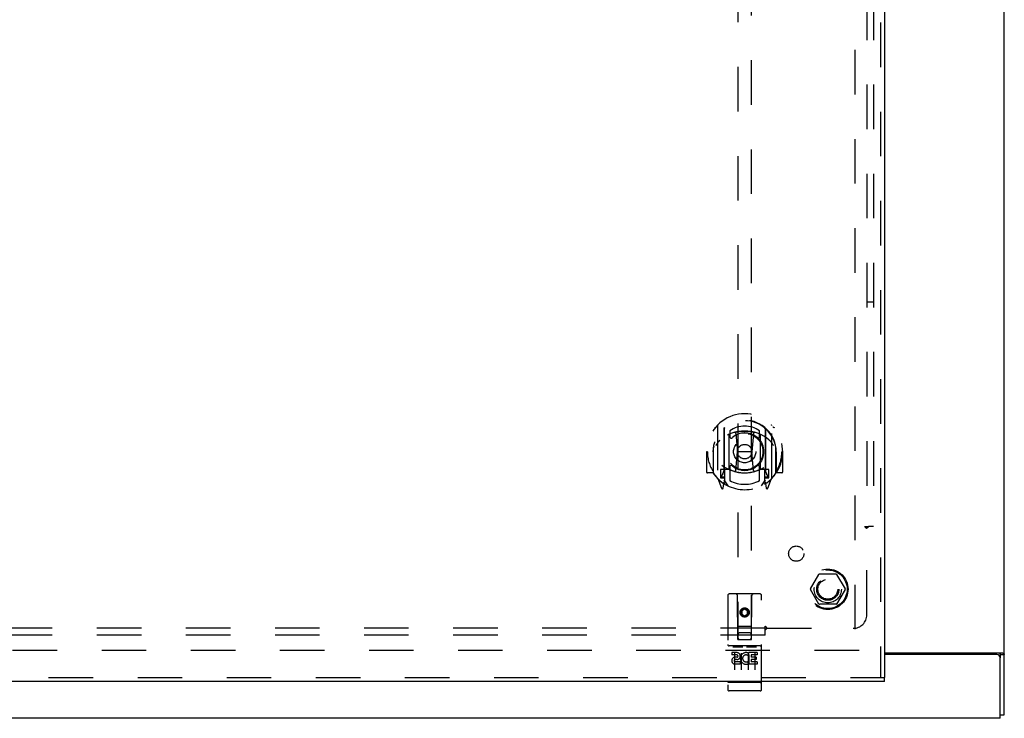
# Model space of a CAD drawing. Header units: inches. Extents: x 0 to 149, y 0 to 96.
# Tile 4 of 16: x 50 to 68, y 25 to 38. Entities that reach past the tile are written whole.
import ezdxf

# ---------------------------------------------------------------- set-up
doc = ezdxf.new("R2010")
doc.units = ezdxf.units.IN
doc.header["$LTSCALE"] = 8.201754
doc.header["$MEASUREMENT"] = 0
doc.linetypes.add('HIDDEN', pattern=[0.2, 0.1, -0.1])
doc.layers.get('0').update_dxf_attribs({"linetype": 'CONTINUOUS'})
for name, color, linetype in [('DEFAULT_2', 8, 'HIDDEN'), ('DOOR_ASSEMBLY', 7, 'CONTINUOUS'), ('SUBPANEL', 7, 'CONTINUOUS')]:
    doc.layers.add(name, color=color, linetype=linetype)

msp = doc.modelspace()

# ---------------------------------------------------------------- linework, layer by layer
at = {"color": 3, "linetype": 'Continuous'}
for p, q in [((68.238, 25.115), (68.238, 72.989)), ((66.032, 26.254), (68.207, 26.254)), ((68.103, 26.227), (66.032, 26.227)), ((68.163, 25.052), (68.163, 26.167)), ((68.163, 25.052), (30.938, 25.052))]:
    msp.add_line(p, q, dxfattribs=at)
at = {"color": 7, "linetype": 'Continuous'}
for p, q in [((68.163, 26.229), (68.238, 26.229)), ((68.163, 26.229), (68.163, 26.167)), ((68.163, 25.115), (68.238, 25.115))]:
    msp.add_line(p, q, dxfattribs=at)
for points in [[(68.152, 26.254), (68.152, 26.254), (68.152, 26.253), (68.151, 26.253), (68.151, 26.252), (68.151, 26.252), (68.151, 26.251), (68.151, 26.251), (68.151, 26.25), (68.151, 26.25), (68.151, 26.249), (68.151, 26.249), (68.152, 26.248), (68.152, 26.248), (68.152, 26.247), (68.152, 26.247), (68.152, 26.246), (68.152, 26.246), (68.153, 26.245), (68.153, 26.245), (68.153, 26.244), (68.154, 26.243), (68.154, 26.243), (68.155, 26.242), (68.155, 26.242), (68.156, 26.241), (68.156, 26.24)], [(68.156, 26.24), (68.158, 26.238), (68.159, 26.237), (68.16, 26.237), (68.16, 26.236), (68.161, 26.235), (68.161, 26.235), (68.161, 26.234), (68.162, 26.233), (68.162, 26.233), (68.162, 26.232), (68.163, 26.231), (68.163, 26.231), (68.163, 26.23), (68.163, 26.23), (68.163, 26.229), (68.163, 26.229)]]:
    msp.add_lwpolyline(points, dxfattribs=at)
at = {"color": 3, "linetype": 'Continuous'}
for points in [[(68.207, 26.254), (68.208, 26.254), (68.208, 26.253), (68.209, 26.253), (68.21, 26.252), (68.211, 26.251), (68.212, 26.251), (68.213, 26.25), (68.214, 26.249), (68.215, 26.249), (68.216, 26.248), (68.218, 26.247)], [(68.218, 26.247), (68.223, 26.244), (68.224, 26.243), (68.226, 26.243), (68.227, 26.242), (68.228, 26.241), (68.229, 26.241), (68.23, 26.24), (68.231, 26.239), (68.232, 26.239), (68.232, 26.238), (68.233, 26.238), (68.234, 26.237), (68.234, 26.236), (68.235, 26.236), (68.235, 26.235), (68.236, 26.235), (68.236, 26.234), (68.236, 26.234), (68.237, 26.233), (68.237, 26.233), (68.237, 26.232), (68.237, 26.232), (68.238, 26.231), (68.238, 26.231), (68.238, 26.231), (68.238, 26.23), (68.238, 26.23), (68.238, 26.229)]]:
    msp.add_lwpolyline(points, dxfattribs=at)
msp.add_arc((68.103, 26.167), 0.06, 0, 90, dxfattribs=at)
at = {"layer": 'DEFAULT_2', "color": 8, "linetype": 'HIDDEN'}
for p, q in [((65.488, 71.8), (65.488, 26.304)), ((64.67, 27.432), (64.825, 27.7)), ((65.142, 27.705), (64.833, 27.705)), ((65.151, 27.7), (65.305, 27.432)), ((64.825, 27.155), (64.67, 27.422)), ((65.305, 27.422), (65.151, 27.155)), ((65.142, 27.15), (64.833, 27.15)), ((65.563, 26.302), (32.038, 26.302))]:
    msp.add_line(p, q, dxfattribs=at)
for radius in [0.372, 0.356, 0.204, 0.183]:
    msp.add_circle((64.988, 27.427), radius, dxfattribs=at)
for centre, start, end in [((64.833, 27.695), 90.0113, 149.988), ((65.142, 27.695), 30.0108, 89.9876), ((64.679, 27.427), 150.0117, 209.9873), ((65.297, 27.427), 330.0117, 29.9873), ((64.833, 27.16), 210.0108, 269.9876), ((65.142, 27.16), 270.0113, 329.988)]:
    msp.add_arc(centre, 0.01, start, end, dxfattribs=at)
at = {"layer": 'DOOR_ASSEMBLY', "color": 8, "linetype": 'HIDDEN'}
for p, q in [((65.957, 72.302), (65.957, 25.802)), ((63.332, 46.882), (63.332, 26.5)), ((63.582, 26.5), (63.582, 46.882)), ((62.957, 30.44), (62.957, 29.473)), ((63.075, 30.387), (63.075, 29.37)), ((63.082, 30.382), (63.082, 29.379)), ((63.182, 30.342), (63.182, 30.239)), ((63.295, 30.296), (63.325, 29.957)), ((63.62, 30.296), (63.59, 29.957)), ((63.732, 30.239), (63.732, 30.342)), ((63.832, 30.382), (63.832, 29.379)), ((63.84, 30.387), (63.84, 29.37)), ((63.957, 29.473), (63.957, 30.44)), ((63.175, 29.639), (63.175, 30.27)), ((63.74, 30.27), (63.74, 29.639)), ((62.772, 29.957), (62.757, 29.957)), ((62.757, 29.957), (62.757, 29.584)), ((62.875, 29.957), (62.89, 29.957)), ((62.875, 29.957), (62.875, 29.569)), ((62.882, 30.023), (62.883, 30.026)), ((62.882, 29.566), (62.882, 30.023)), ((63.294, 29.613), (63.325, 29.957)), ((63.59, 29.957), (63.325, 29.957)), ((63.62, 29.613), (63.59, 29.957)), ((64.04, 29.957), (64.025, 29.957)), ((64.032, 30.023), (64.032, 30.026)), ((64.032, 29.566), (64.032, 30.023)), ((64.04, 29.957), (64.04, 29.569)), ((64.157, 29.957), (64.142, 29.957)), ((64.157, 29.957), (64.157, 29.584)), ((62.875, 29.569), (62.772, 29.569)), ((62.875, 29.569), (62.883, 29.584)), ((63.075, 29.628), (63.015, 29.628)), ((63.015, 29.628), (63.015, 29.478)), ((63.053, 29.551), (63.023, 29.505)), ((63.085, 29.611), (63.085, 29.403)), ((63.175, 29.629), (63.102, 29.629)), ((63.171, 29.631), (63.105, 29.631)), ((63.182, 29.678), (63.182, 29.425)), ((63.732, 29.425), (63.732, 29.678)), ((63.812, 29.629), (63.74, 29.629)), ((63.81, 29.631), (63.744, 29.631)), ((63.83, 29.403), (63.83, 29.611)), ((63.9, 29.628), (63.84, 29.628)), ((63.892, 29.505), (63.862, 29.551)), ((63.9, 29.478), (63.9, 29.628)), ((64.032, 29.584), (64.04, 29.569)), ((64.142, 29.569), (64.04, 29.569)), ((62.962, 29.462), (63.032, 29.287)), ((63.015, 29.478), (63.075, 29.478)), ((63.027, 29.498), (63.082, 29.498)), ((63.053, 29.387), (63.058, 29.384)), ((63.061, 29.29), (63.075, 29.37)), ((63.152, 29.329), (63.082, 29.438)), ((63.832, 29.438), (63.762, 29.329)), ((63.832, 29.498), (63.887, 29.498)), ((63.84, 29.478), (63.9, 29.478)), ((63.84, 29.37), (63.854, 29.29)), ((63.861, 29.387), (63.861, 29.387)), ((63.861, 29.387), (63.861, 29.387)), ((63.883, 29.287), (63.953, 29.462)), ((63.145, 27.31), (63.145, 25.585)), ((63.74, 27.34), (63.175, 27.34)), ((63.331, 26.5), (63.327, 27.31)), ((63.584, 26.5), (63.587, 27.31)), ((63.77, 25.585), (63.77, 27.31)), ((63.457, 27.072), (63.395, 27.036)), ((63.395, 27.036), (63.405, 27.03)), ((63.395, 27.036), (63.395, 26.964)), ((63.457, 27.061), (63.405, 27.03)), ((63.405, 27.03), (63.405, 26.97)), ((63.52, 27.036), (63.457, 27.072)), ((63.457, 27.072), (63.457, 27.061)), ((63.51, 27.03), (63.457, 27.061)), ((63.52, 27.036), (63.51, 27.03)), ((63.51, 26.97), (63.51, 27.03)), ((63.52, 26.964), (63.52, 27.036)), ((63.395, 26.964), (63.405, 26.97)), ((63.395, 26.964), (63.457, 26.928)), ((63.405, 26.97), (63.457, 26.939)), ((63.457, 26.939), (63.51, 26.97)), ((63.457, 26.928), (63.52, 26.964)), ((63.457, 26.928), (63.457, 26.939)), ((63.52, 26.964), (63.51, 26.97)), ((63.33, 26.75), (63.585, 26.75)), ((63.331, 26.5), (63.332, 26.5)), ((63.332, 26.5), (63.582, 26.5)), ((63.542, 26.625), (63.372, 26.625)), ((63.582, 26.5), (63.584, 26.5)), ((63.74, 26.383), (63.175, 26.383)), ((63.246, 26.367), (63.418, 26.367)), ((63.496, 26.367), (63.668, 26.367)), ((63.313, 26.261), (63.221, 26.261)), ((63.221, 26.261), (63.221, 26.218)), ((63.313, 26.218), (63.221, 26.218)), ((63.27, 26.252), (63.27, 25.946)), ((63.317, 26.175), (63.271, 26.175)), ((63.313, 26.134), (63.284, 26.134)), ((63.395, 26.252), (63.395, 25.946)), ((63.52, 26.252), (63.52, 25.946)), ((63.533, 26.225), (63.52, 26.207)), ((63.53, 26.25), (63.533, 26.248)), ((63.689, 26.261), (63.533, 26.261)), ((63.533, 26.261), (63.533, 26.248)), ((63.533, 26.225), (63.533, 26.047)), ((63.689, 26.218), (63.576, 26.218)), ((63.576, 26.218), (63.576, 26.175)), ((63.668, 26.175), (63.576, 26.175)), ((63.668, 26.132), (63.576, 26.132)), ((63.576, 26.132), (63.576, 26.09)), ((63.645, 26.252), (63.645, 25.946)), ((63.668, 26.175), (63.668, 26.132)), ((63.689, 26.261), (63.689, 26.218)), ((63.377, 26.09), (63.284, 26.09)), ((63.377, 26.047), (63.284, 26.047)), ((63.377, 26.09), (63.377, 26.047)), ((63.509, 26.096), (63.526, 26.056)), ((63.689, 26.047), (63.533, 26.047)), ((63.689, 26.09), (63.576, 26.09)), ((63.689, 26.09), (63.689, 26.047)), ((30.957, 25.802), (66.032, 25.802)), ((63.162, 25.713), (63.161, 25.713)), ((63.163, 25.713), (63.162, 25.713)), ((63.164, 25.713), (63.163, 25.713)), ((63.165, 25.713), (63.164, 25.713)), ((63.167, 25.713), (63.166, 25.713)), ((63.168, 25.713), (63.167, 25.713)), ((63.167, 25.713), (63.167, 25.713)), ((63.169, 25.713), (63.168, 25.713)), ((63.17, 25.713), (63.169, 25.713)), ((63.171, 25.713), (63.17, 25.713)), ((63.172, 25.713), (63.171, 25.713)), ((63.173, 25.713), (63.172, 25.713)), ((63.172, 25.713), (63.172, 25.713)), ((63.174, 25.713), (63.173, 25.713)), ((63.175, 25.713), (63.174, 25.713)), ((63.74, 25.713), (63.175, 25.713)), ((63.74, 25.713), (63.741, 25.713)), ((63.741, 25.713), (63.742, 25.713)), ((63.742, 25.713), (63.743, 25.713)), ((63.743, 25.713), (63.744, 25.713)), ((63.744, 25.713), (63.745, 25.713)), ((63.744, 25.713), (63.744, 25.713)), ((63.745, 25.713), (63.746, 25.713)), ((63.746, 25.713), (63.747, 25.713)), ((63.747, 25.713), (63.748, 25.713)), ((63.748, 25.713), (63.749, 25.713)), ((63.749, 25.713), (63.75, 25.713)), ((63.749, 25.713), (63.749, 25.713)), ((63.75, 25.713), (63.751, 25.713)), ((63.751, 25.713), (63.752, 25.713)), ((63.752, 25.713), (63.753, 25.713)), ((63.752, 25.713), (63.752, 25.713)), ((63.753, 25.713), (63.754, 25.714)), ((63.74, 25.555), (63.175, 25.555))]:
    msp.add_line(p, q, dxfattribs=at)
at = {"layer": 'DOOR_ASSEMBLY', "color": 3, "linetype": 'Continuous'}
for p, q in [((66.032, 72.302), (66.032, 25.802)), ((66.032, 25.727), (30.957, 25.727))]:
    msp.add_line(p, q, dxfattribs=at)
at = {"layer": 'DOOR_ASSEMBLY', "color": 7, "linetype": 'Continuous'}
msp.add_line((66.032, 25.727), (66.032, 25.802), dxfattribs=at)
at = {"layer": 'DOOR_ASSEMBLY', "color": 8, "linetype": 'HIDDEN'}
for points in [[(62.912, 30.396), (62.913, 30.396), (62.913, 30.397), (62.914, 30.398), (62.915, 30.399), (62.915, 30.4), (62.916, 30.4), (62.917, 30.401), (62.918, 30.402), (62.918, 30.403), (62.919, 30.403), (62.92, 30.404), (62.921, 30.405), (62.922, 30.406), (62.922, 30.406), (62.923, 30.407), (62.924, 30.408), (62.925, 30.408), (62.926, 30.409), (62.926, 30.41), (62.927, 30.41), (62.928, 30.411), (62.929, 30.411), (62.93, 30.412), (62.931, 30.413), (62.932, 30.413), (62.932, 30.414), (62.933, 30.414), (62.934, 30.415), (62.935, 30.415), (62.936, 30.416), (62.937, 30.416), (62.938, 30.417), (62.939, 30.417), (62.94, 30.417)], [(63.269, 30.314), (63.275, 30.315), (63.28, 30.316), (63.286, 30.318), (63.291, 30.319), (63.297, 30.32), (63.302, 30.322), (63.307, 30.323), (63.313, 30.324), (63.318, 30.325), (63.324, 30.326), (63.329, 30.327), (63.335, 30.328), (63.34, 30.329), (63.346, 30.33), (63.351, 30.331), (63.357, 30.332), (63.363, 30.333), (63.368, 30.333), (63.374, 30.334), (63.379, 30.335), (63.385, 30.335), (63.39, 30.336), (63.396, 30.337), (63.401, 30.337), (63.407, 30.337), (63.413, 30.338), (63.418, 30.338), (63.424, 30.338), (63.429, 30.339), (63.435, 30.339), (63.441, 30.339), (63.446, 30.339), (63.452, 30.339), (63.457, 30.339), (63.463, 30.339), (63.469, 30.339), (63.474, 30.339), (63.48, 30.339), (63.485, 30.339), (63.491, 30.338), (63.497, 30.338), (63.502, 30.338), (63.508, 30.337), (63.513, 30.337), (63.519, 30.337), (63.524, 30.336), (63.53, 30.335), (63.536, 30.335), (63.541, 30.334), (63.547, 30.333), (63.552, 30.333), (63.558, 30.332), (63.563, 30.331), (63.569, 30.33), (63.574, 30.329), (63.58, 30.328), (63.585, 30.327), (63.591, 30.326), (63.596, 30.325), (63.602, 30.324), (63.607, 30.323), (63.613, 30.322), (63.618, 30.32), (63.624, 30.319), (63.629, 30.318), (63.635, 30.316), (63.64, 30.315), (63.645, 30.314)], [(63.975, 30.417), (63.976, 30.417), (63.977, 30.417), (63.978, 30.416), (63.979, 30.416), (63.98, 30.415), (63.98, 30.415), (63.981, 30.414), (63.982, 30.414), (63.983, 30.413), (63.984, 30.413), (63.985, 30.412), (63.986, 30.411), (63.987, 30.411), (63.987, 30.41), (63.988, 30.41), (63.989, 30.409), (63.99, 30.408), (63.991, 30.408), (63.992, 30.407), (63.992, 30.406), (63.993, 30.406), (63.994, 30.405), (63.995, 30.404), (63.995, 30.403), (63.996, 30.403), (63.997, 30.402), (63.998, 30.401), (63.999, 30.4), (63.999, 30.4), (64, 30.399), (64.001, 30.398), (64.001, 30.397), (64.002, 30.396), (64.003, 30.396)], [(63.003, 30.172), (63.002, 30.17), (63, 30.169), (62.998, 30.168), (62.997, 30.166), (62.995, 30.165), (62.994, 30.163), (62.992, 30.161), (62.99, 30.16), (62.988, 30.158), (62.987, 30.156), (62.985, 30.154), (62.983, 30.152), (62.981, 30.15), (62.979, 30.148), (62.977, 30.146), (62.975, 30.143), (62.973, 30.141), (62.971, 30.138), (62.969, 30.136), (62.967, 30.133), (62.964, 30.13), (62.962, 30.127), (62.96, 30.124), (62.958, 30.121), (62.955, 30.117), (62.953, 30.114), (62.95, 30.11), (62.948, 30.107), (62.945, 30.103), (62.942, 30.099), (62.94, 30.094), (62.937, 30.09), (62.934, 30.085), (62.931, 30.08), (62.928, 30.075), (62.925, 30.07)], [(63.99, 30.07), (63.987, 30.075), (63.984, 30.08), (63.981, 30.085), (63.978, 30.09), (63.975, 30.094), (63.972, 30.099), (63.97, 30.103), (63.967, 30.106), (63.965, 30.11), (63.962, 30.114), (63.96, 30.117), (63.957, 30.121), (63.955, 30.124), (63.953, 30.127), (63.95, 30.13), (63.948, 30.133), (63.946, 30.135), (63.944, 30.138), (63.942, 30.141), (63.94, 30.143), (63.938, 30.146), (63.936, 30.148), (63.934, 30.15), (63.932, 30.152), (63.93, 30.154), (63.928, 30.156), (63.926, 30.158), (63.925, 30.16), (63.923, 30.161), (63.921, 30.163), (63.92, 30.165), (63.918, 30.166), (63.916, 30.168), (63.915, 30.169), (63.913, 30.17), (63.912, 30.172)], [(62.94, 29.496), (62.939, 29.496), (62.938, 29.497), (62.937, 29.497), (62.936, 29.498), (62.935, 29.498), (62.934, 29.499), (62.933, 29.499), (62.932, 29.5), (62.932, 29.5), (62.931, 29.501), (62.93, 29.501), (62.929, 29.502), (62.928, 29.503), (62.927, 29.503), (62.926, 29.504), (62.926, 29.504), (62.925, 29.505), (62.924, 29.506), (62.923, 29.506), (62.922, 29.507), (62.922, 29.508), (62.921, 29.509), (62.92, 29.509), (62.919, 29.51), (62.918, 29.511), (62.918, 29.511), (62.917, 29.512), (62.916, 29.513), (62.915, 29.514), (62.915, 29.515), (62.914, 29.515), (62.913, 29.516), (62.913, 29.517), (62.912, 29.518)], [(64.003, 29.518), (64.002, 29.517), (64.001, 29.516), (64.001, 29.515), (64, 29.515), (63.999, 29.514), (63.999, 29.513), (63.998, 29.512), (63.997, 29.511), (63.996, 29.511), (63.995, 29.51), (63.995, 29.509), (63.994, 29.509), (63.993, 29.508), (63.992, 29.507), (63.992, 29.506), (63.991, 29.506), (63.99, 29.505), (63.989, 29.504), (63.988, 29.504), (63.987, 29.503), (63.987, 29.503), (63.986, 29.502), (63.985, 29.501), (63.984, 29.501), (63.983, 29.5), (63.982, 29.5), (63.981, 29.499), (63.98, 29.499), (63.98, 29.498), (63.979, 29.498), (63.978, 29.497), (63.977, 29.497), (63.976, 29.496), (63.975, 29.496)], [(63.24, 26.365), (63.24, 26.366), (63.24, 26.366), (63.24, 26.366), (63.24, 26.366), (63.24, 26.366), (63.24, 26.366), (63.241, 26.366), (63.241, 26.366), (63.241, 26.366), (63.241, 26.366), (63.241, 26.366), (63.241, 26.366), (63.241, 26.366), (63.241, 26.366), (63.241, 26.366), (63.241, 26.366), (63.242, 26.366), (63.242, 26.366), (63.242, 26.366), (63.242, 26.366), (63.242, 26.366), (63.242, 26.366), (63.242, 26.366), (63.243, 26.366), (63.243, 26.366), (63.243, 26.366), (63.243, 26.366), (63.243, 26.366), (63.243, 26.367), (63.243, 26.367), (63.244, 26.367), (63.244, 26.367), (63.244, 26.367), (63.244, 26.367), (63.244, 26.367), (63.244, 26.367), (63.245, 26.367), (63.245, 26.367), (63.245, 26.367), (63.245, 26.367), (63.245, 26.367), (63.246, 26.367), (63.246, 26.367), (63.246, 26.367), (63.246, 26.367)], [(63.418, 26.367), (63.418, 26.367), (63.419, 26.367), (63.419, 26.367), (63.419, 26.367), (63.419, 26.367), (63.42, 26.367), (63.42, 26.367), (63.42, 26.367), (63.42, 26.367), (63.42, 26.367), (63.42, 26.367), (63.421, 26.367), (63.421, 26.367), (63.421, 26.367), (63.421, 26.367), (63.421, 26.367), (63.421, 26.367), (63.422, 26.366), (63.422, 26.366), (63.422, 26.366), (63.422, 26.366), (63.422, 26.366), (63.422, 26.366), (63.422, 26.366), (63.423, 26.366), (63.423, 26.366), (63.423, 26.366), (63.423, 26.366), (63.423, 26.366), (63.423, 26.366), (63.423, 26.366), (63.423, 26.366), (63.424, 26.366), (63.424, 26.366), (63.424, 26.366), (63.424, 26.366), (63.424, 26.366), (63.424, 26.366), (63.424, 26.366), (63.424, 26.366), (63.424, 26.366), (63.425, 26.366), (63.425, 26.366), (63.425, 26.366), (63.425, 26.366), (63.425, 26.365)], [(63.49, 26.365), (63.49, 26.366), (63.49, 26.366), (63.49, 26.366), (63.49, 26.366), (63.49, 26.366), (63.49, 26.366), (63.491, 26.366), (63.491, 26.366), (63.491, 26.366), (63.491, 26.366), (63.491, 26.366), (63.491, 26.366), (63.491, 26.366), (63.491, 26.366), (63.491, 26.366), (63.491, 26.366), (63.492, 26.366), (63.492, 26.366), (63.492, 26.366), (63.492, 26.366), (63.492, 26.366), (63.492, 26.366), (63.492, 26.366), (63.493, 26.366), (63.493, 26.366), (63.493, 26.366), (63.493, 26.366), (63.493, 26.366), (63.493, 26.367), (63.493, 26.367), (63.494, 26.367), (63.494, 26.367), (63.494, 26.367), (63.494, 26.367), (63.494, 26.367), (63.494, 26.367), (63.495, 26.367), (63.495, 26.367), (63.495, 26.367), (63.495, 26.367), (63.495, 26.367), (63.496, 26.367), (63.496, 26.367), (63.496, 26.367), (63.496, 26.367)], [(63.668, 26.367), (63.668, 26.367), (63.669, 26.367), (63.669, 26.367), (63.669, 26.367), (63.669, 26.367), (63.67, 26.367), (63.67, 26.367), (63.67, 26.367), (63.67, 26.367), (63.67, 26.367), (63.67, 26.367), (63.671, 26.367), (63.671, 26.367), (63.671, 26.367), (63.671, 26.367), (63.671, 26.367), (63.671, 26.367), (63.672, 26.366), (63.672, 26.366), (63.672, 26.366), (63.672, 26.366), (63.672, 26.366), (63.672, 26.366), (63.672, 26.366), (63.673, 26.366), (63.673, 26.366), (63.673, 26.366), (63.673, 26.366), (63.673, 26.366), (63.673, 26.366), (63.673, 26.366), (63.673, 26.366), (63.674, 26.366), (63.674, 26.366), (63.674, 26.366), (63.674, 26.366), (63.674, 26.366), (63.674, 26.366), (63.674, 26.366), (63.674, 26.366), (63.674, 26.366), (63.675, 26.366), (63.675, 26.366), (63.675, 26.366), (63.675, 26.366), (63.675, 26.365)], [(63.161, 25.713), (63.161, 25.714), (63.16, 25.714), (63.16, 25.714), (63.16, 25.714), (63.159, 25.714), (63.159, 25.714), (63.159, 25.714), (63.158, 25.714), (63.158, 25.714), (63.158, 25.714), (63.157, 25.714), (63.157, 25.714), (63.156, 25.714), (63.156, 25.714), (63.156, 25.714), (63.156, 25.714), (63.155, 25.715), (63.155, 25.715), (63.155, 25.715), (63.154, 25.715), (63.154, 25.715), (63.154, 25.715), (63.153, 25.715), (63.153, 25.715), (63.153, 25.715), (63.152, 25.715), (63.152, 25.715), (63.152, 25.715), (63.152, 25.715), (63.151, 25.716), (63.151, 25.716), (63.151, 25.716), (63.151, 25.716), (63.15, 25.716), (63.15, 25.716), (63.15, 25.716), (63.15, 25.716), (63.149, 25.716), (63.149, 25.716), (63.149, 25.716), (63.149, 25.716), (63.149, 25.717), (63.148, 25.717), (63.148, 25.717), (63.148, 25.717), (63.148, 25.717), (63.148, 25.717), (63.147, 25.717), (63.147, 25.717), (63.147, 25.717), (63.147, 25.717), (63.147, 25.717), (63.147, 25.718), (63.147, 25.718), (63.146, 25.718), (63.146, 25.718), (63.146, 25.718), (63.146, 25.718), (63.146, 25.718), (63.146, 25.718), (63.146, 25.718), (63.146, 25.718), (63.146, 25.719), (63.145, 25.719), (63.145, 25.719), (63.145, 25.719), (63.145, 25.719), (63.145, 25.719), (63.145, 25.719), (63.145, 25.719), (63.145, 25.719), (63.145, 25.72), (63.145, 25.72), (63.145, 25.72), (63.145, 25.72), (63.145, 25.72), (63.145, 25.72), (63.145, 25.72)], [(63.166, 25.713), (63.165, 25.713), (63.165, 25.713)], [(63.754, 25.714), (63.754, 25.714), (63.755, 25.714), (63.755, 25.714), (63.755, 25.714), (63.756, 25.714), (63.756, 25.714), (63.757, 25.714), (63.757, 25.714), (63.757, 25.714), (63.758, 25.714), (63.758, 25.714), (63.758, 25.714), (63.759, 25.714), (63.759, 25.714), (63.759, 25.714), (63.76, 25.715), (63.76, 25.715), (63.76, 25.715), (63.76, 25.715), (63.761, 25.715), (63.761, 25.715), (63.761, 25.715), (63.762, 25.715), (63.762, 25.715), (63.762, 25.715), (63.763, 25.715), (63.763, 25.715), (63.763, 25.715), (63.763, 25.716), (63.764, 25.716), (63.764, 25.716), (63.764, 25.716), (63.764, 25.716), (63.765, 25.716), (63.765, 25.716), (63.765, 25.716), (63.765, 25.716), (63.765, 25.716), (63.766, 25.716), (63.766, 25.716), (63.766, 25.717), (63.766, 25.717), (63.767, 25.717), (63.767, 25.717), (63.767, 25.717), (63.767, 25.717), (63.767, 25.717), (63.767, 25.717), (63.768, 25.717), (63.768, 25.717), (63.768, 25.717), (63.768, 25.718), (63.768, 25.718), (63.768, 25.718), (63.768, 25.718), (63.769, 25.718), (63.769, 25.718), (63.769, 25.718), (63.769, 25.718), (63.769, 25.718), (63.769, 25.718), (63.769, 25.719), (63.769, 25.719), (63.769, 25.719), (63.769, 25.719), (63.77, 25.719), (63.77, 25.719), (63.77, 25.719), (63.77, 25.719), (63.77, 25.719), (63.77, 25.72), (63.77, 25.72), (63.77, 25.72), (63.77, 25.72), (63.77, 25.72), (63.77, 25.72), (63.77, 25.72)]]:
    msp.add_lwpolyline(points, dxfattribs=at)
for centre, radius in [((63.457, 29.959), 0.35), ((63.457, 29.959), 0.335), ((63.457, 29.959), 0.205), ((63.457, 29.959), 0.133), ((63.457, 27), 0.085), ((63.457, 27), 0.0845)]:
    msp.add_circle(centre, radius, dxfattribs=at)
for centre, radius, start, end in [((63.457, 29.957), 0.7, 305.5126, 234.4874), ((63.457, 29.954), 0.583, 0.2464, 179.7536), ((63.457, 29.949), 0.58, 7.6622, 172.3378), ((62.972, 30.44), 0.015, 135.0748, 180), ((63.457, 29.639), 0.7, 49.529, 130.471), ((63.09, 30.387), 0.015, 130.3587, 180), ((63.102, 30.382), 0.02, 129.3378, 179.9984), ((63.19, 30.27), 0.015, 112.9863, 180), ((63.457, 29.949), 0.48, 55.0461, 124.9539), ((63.457, 29.959), 0.343, 48.8739, 131.1261), ((63.275, 30.294), 0.02, 5.0796, 105.5752), ((63.64, 30.294), 0.02, 74.4248, 174.9204), ((63.725, 30.27), 0.015, 0, 67.0137), ((63.812, 30.382), 0.02, 0, 50.6594), ((63.825, 30.387), 0.015, 0, 49.6413), ((63.942, 30.44), 0.015, 0, 44.9252), ((63.212, 30.239), 0.03, 180, 311.1261), ((63.702, 30.239), 0.03, 228.8739, 360), ((63.457, 29.957), 0.685, 180, 213.0115), ((62.902, 30.023), 0.02, 172.3378, 180), ((64.012, 30.023), 0.02, 0, 7.6622), ((63.457, 29.957), 0.685, 326.9885, 360), ((62.772, 29.584), 0.015, 180, 270), ((62.902, 29.566), 0.02, 180, 215.2961), ((63.457, 29.959), 0.7, 215.2961, 324.7039), ((63.457, 30.269), 0.7, 233.2319, 306.7681), ((62.894, 29.653), 0.188, 327.3208, 360), ((63.102, 29.609), 0.02, 90, 180), ((63.105, 29.611), 0.02, 90, 180), ((63.171, 29.611), 0.02, 66.536, 90), ((63.19, 29.639), 0.015, 180, 247.0137), ((63.457, 30.271), 0.7, 246.536, 293.464), ((63.212, 29.678), 0.03, 48.8739, 180), ((63.457, 29.959), 0.343, 228.8739, 311.1261), ((63.274, 29.614), 0.02, 254.3869, 354.9204), ((63.64, 29.614), 0.02, 185.0796, 285.6131), ((63.702, 29.678), 0.03, 0, 131.1261), ((63.725, 29.639), 0.015, 292.9863, 360), ((63.744, 29.611), 0.02, 90, 113.464), ((63.81, 29.611), 0.02, 0, 90), ((63.812, 29.609), 0.02, 0, 90), ((64.02, 29.653), 0.188, 180, 212.6792), ((64.012, 29.566), 0.02, 324.7039, 360), ((64.142, 29.584), 0.015, 270, 360), ((62.972, 29.473), 0.015, 180, 224.9252), ((63.027, 29.503), 0.005, 147.3208, 270), ((63.062, 29.403), 0.02, 234.4874, 360), ((63.065, 29.403), 0.02, 234.7457, 360), ((63.102, 29.379), 0.02, 180, 238.5295), ((63.457, 29.959), 0.6, 242.7204, 297.2796), ((63.812, 29.379), 0.02, 301.4688, 359.9992), ((63.85, 29.403), 0.02, 180, 305.2543), ((63.852, 29.403), 0.02, 180, 305.5126), ((63.887, 29.503), 0.005, 270, 32.6792), ((63.942, 29.473), 0.015, 315.0748, 360), ((63.046, 29.292), 0.015, 201.8041, 350), ((63.869, 29.292), 0.015, 190, 338.1959), ((63.175, 27.31), 0.03, 90, 180), ((63.297, 27.31), 0.03, 0, 90), ((63.617, 27.31), 0.03, 90, 180), ((63.74, 27.31), 0.03, 0, 90), ((63.372, 26.585), 0.04, 90, 180), ((63.372, 26.54), 0.04, 180, 270), ((63.542, 26.585), 0.04, 0, 90), ((63.542, 26.54), 0.04, 270, 360), ((63.175, 26.413), 0.03, 180, 270), ((63.74, 26.413), 0.03, 270, 360), ((63.284, 26.112), 0.0644, 102.2995, 270.0775), ((63.284, 26.112), 0.0219, 89.9011, 270), ((63.313, 26.197), 0.0635, 270, 90), ((63.313, 26.196), 0.0219, 280.307, 90), ((63.483, 26.154), 0.107, 64.2636, 293.4027), ((63.483, 26.154), 0.0639, 54.8895, 293.4026), ((63.175, 25.585), 0.03, 180, 270), ((63.74, 25.585), 0.03, 270, 360)]:
    msp.add_arc(centre, radius, start, end, dxfattribs=at)
at = {"layer": 'SUBPANEL', "color": 8, "linetype": 'HIDDEN'}
for p, q in [((65.707, 69.521), (65.707, 28.583)), ((65.832, 69.521), (65.832, 28.583)), ((65.832, 32.708), (65.707, 32.708)), ((65.666, 28.583), (65.745, 28.583)), ((65.707, 26.958), (65.707, 28.548)), ((65.832, 28.583), (65.745, 28.583)), ((63.832, 26.708), (34.894, 26.708)), ((63.832, 26.67), (63.832, 26.749)), ((63.832, 26.583), (63.832, 26.67)), ((63.849, 26.69), (63.853, 26.694)), ((63.853, 26.694), (63.856, 26.697)), ((63.854, 26.728), (63.858, 26.722)), ((63.867, 26.708), (65.457, 26.708)), ((63.832, 26.583), (34.894, 26.583))]:
    msp.add_line(p, q, dxfattribs=at)
for points in [[(65.666, 28.583), (65.666, 28.582), (65.667, 28.58), (65.668, 28.579), (65.669, 28.577), (65.67, 28.576), (65.671, 28.574), (65.672, 28.573), (65.673, 28.572), (65.674, 28.57), (65.676, 28.569), (65.678, 28.568), (65.679, 28.566), (65.681, 28.565), (65.683, 28.564), (65.685, 28.563), (65.687, 28.561), (65.693, 28.557)], [(65.693, 28.557), (65.695, 28.556), (65.698, 28.555), (65.7, 28.553), (65.702, 28.552), (65.703, 28.551), (65.705, 28.549), (65.707, 28.548)], [(65.725, 28.566), (65.719, 28.56), (65.717, 28.558), (65.715, 28.556), (65.713, 28.554), (65.711, 28.553), (65.71, 28.551), (65.708, 28.549), (65.707, 28.548)], [(65.745, 28.583), (65.743, 28.582), (65.741, 28.58), (65.739, 28.579), (65.737, 28.577), (65.735, 28.576), (65.733, 28.574), (65.732, 28.573), (65.73, 28.571), (65.728, 28.57), (65.727, 28.568), (65.725, 28.566)], [(63.832, 26.749), (63.833, 26.749), (63.835, 26.748), (63.836, 26.747), (63.838, 26.746), (63.839, 26.746), (63.841, 26.744), (63.842, 26.743), (63.843, 26.742), (63.845, 26.741), (63.846, 26.739), (63.848, 26.737), (63.849, 26.736), (63.85, 26.734), (63.851, 26.732), (63.852, 26.73), (63.854, 26.728)], [(63.832, 26.67), (63.833, 26.672), (63.834, 26.674), (63.836, 26.676), (63.837, 26.677), (63.839, 26.679), (63.84, 26.681), (63.842, 26.682), (63.843, 26.684), (63.844, 26.685), (63.846, 26.687), (63.847, 26.688), (63.849, 26.69)], [(63.856, 26.697), (63.858, 26.699), (63.86, 26.701), (63.861, 26.703), (63.863, 26.704), (63.864, 26.706), (63.866, 26.707), (63.867, 26.708)], [(63.858, 26.722), (63.859, 26.72), (63.86, 26.717), (63.862, 26.715), (63.863, 26.713), (63.864, 26.712), (63.866, 26.71), (63.867, 26.708)]]:
    msp.add_lwpolyline(points, dxfattribs=at)
for centre, radius in [((64.408, 28.082), 0.141), ((64.988, 27.427), 0.25)]:
    msp.add_circle(centre, radius, dxfattribs=at)
msp.add_arc((65.457, 26.958), 0.25, 270, 360, dxfattribs=at)

doc.saveas('drawing.dxf')
